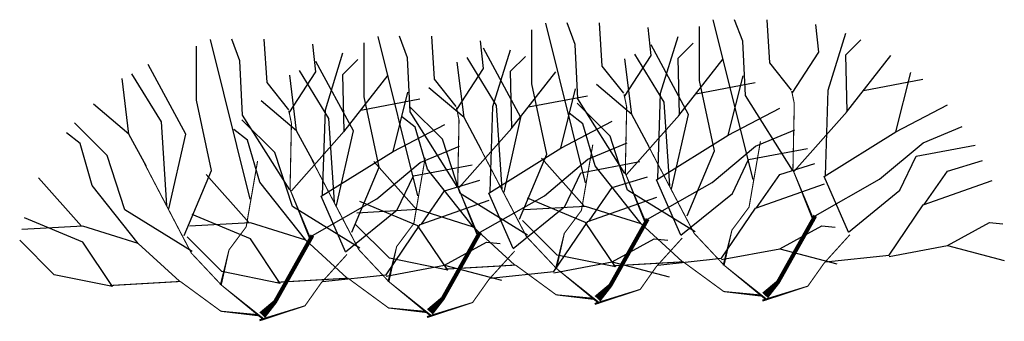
# Model space of a CAD drawing. Extents: x 65.47 to 69.21, y 37 to 38.15.
import ezdxf

# ---------------------------------------------------------------- set-up
doc = ezdxf.new("R2010")
doc.units = 0
doc.header["$MEASUREMENT"] = 0
doc.layers.get('0').update_dxf_attribs({"color": 1, "linetype": 'CONTINUOUS'})

msp = doc.modelspace()

# ---------------------------------------------------------------- linework, layer by layer
for points in [[(67.7701, 37.5629), (67.5909, 37.8476), (67.5806, 38.0541), (67.5497, 38.1366)], [(67.7664, 37.8683), (67.6838, 37.9715), (67.6735, 38.1366)], [(68.2579, 37.5394), (68.1067, 38.1481)], [(68.4085, 37.5754), (68.2293, 37.8602), (68.219, 38.0666), (68.188, 38.1491)], [(68.4048, 37.8808), (68.3222, 37.984), (68.3119, 38.1491)], [(67.3685, 37.3882), (67.4722, 37.6361), (67.4155, 37.9044), (67.4155, 38.1108)], [(67.6195, 37.5269), (67.4684, 38.1356)], [(67.7684, 37.8562), (67.8696, 38.0128), (67.8587, 38.1186)], [(68.0069, 37.4007), (68.1106, 37.6486), (68.0539, 37.9169), (68.0539, 38.1233)], [(68.4068, 37.8687), (68.508, 38.0253), (68.4971, 38.1311)], [(66.3428, 37.4644), (66.1916, 38.073)], [(66.4934, 37.5004), (66.3142, 37.7851), (66.3039, 37.9915), (66.2729, 38.0741)], [(66.4896, 37.8057), (66.4071, 37.9089), (66.3968, 38.0741)], [(66.7302, 37.3382), (66.8339, 37.586), (66.7771, 37.8544), (66.7771, 38.0607)], [(66.9812, 37.4769), (66.83, 38.0855)], [(67.1318, 37.5129), (66.9526, 37.7976), (66.9422, 38.004), (66.9113, 38.0866)], [(67.128, 37.8182), (67.0455, 37.9215), (67.0351, 38.0866)], [(67.1301, 37.8062), (67.2312, 37.9627), (67.2203, 38.0685)], [(67.8951, 37.542), (67.906, 37.8683), (67.9727, 38.0847)], [(68.4151, 37.5712), (68.6163, 37.7982), (68.6112, 38.015), (68.6679, 38.0717)], [(68.5335, 37.5545), (68.5443, 37.8808), (68.611, 38.0972)], [(66.0918, 37.3257), (66.1955, 37.5735), (66.1387, 37.8419), (66.1388, 38.0482)], [(66.4917, 37.7937), (66.5929, 37.9502), (66.5819, 38.056)], [(67.3096, 37.4905), (67.3742, 37.7754), (67.2316, 38.0401)], [(67.2567, 37.4919), (67.2676, 37.8182), (67.3343, 38.0346)], [(67.7767, 37.5587), (67.978, 37.7857), (67.9728, 38.0025), (68.0296, 38.0592)], [(67.948, 37.503), (68.0126, 37.7879), (67.8699, 38.0526)], [(66.5, 37.4961), (66.7012, 37.7232), (66.6961, 37.9399), (66.7528, 37.9967)], [(66.6712, 37.4404), (66.7358, 37.7254), (66.5932, 37.9901)], [(66.6184, 37.4794), (66.6292, 37.8057), (66.6959, 38.0221)], [(67.1575, 37.7754), (67.1317, 37.987)], [(67.1383, 37.5086), (67.3396, 37.7357), (67.3344, 37.9524), (67.3912, 38.0092)], [(67.3029, 37.503), (67.2813, 37.8218), (67.1693, 38.0051)], [(67.7958, 37.7879), (67.77, 37.9995)], [(67.9412, 37.5155), (67.9197, 37.8344), (67.8077, 38.0176)], [(67.9757, 37.7832), (68.1447, 37.9999)], [(68.6141, 37.7957), (68.7831, 38.0124)], [(66.0329, 37.4279), (66.0975, 37.7128), (65.9548, 37.9776)], [(66.6645, 37.453), (66.6429, 37.7718), (66.5309, 37.9551)], [(67.3373, 37.7331), (67.5064, 37.9499)], [(65.8807, 37.7128), (65.8549, 37.9244)], [(66.0261, 37.4405), (66.0046, 37.7593), (65.8926, 37.9426)], [(66.5191, 37.7254), (66.4933, 37.9369)], [(66.699, 37.7206), (66.868, 37.9374)], [(67.9831, 37.3265), (67.8901, 37.5379), (68.1637, 37.7083), (68.2205, 37.9354)], [(68.6215, 37.339), (68.5284, 37.5504), (68.8021, 37.7208), (68.8589, 37.9479)], [(68.6791, 37.879), (68.9043, 37.9216)], [(67.2245, 37.6516), (67.1575, 37.7754), (67.0233, 37.8889)], [(67.3448, 37.2764), (67.2517, 37.4878), (67.5254, 37.6583), (67.5821, 37.8853)], [(67.8629, 37.6641), (67.7958, 37.7879), (67.6617, 37.9014)], [(68.0407, 37.8665), (68.2659, 37.909)], [(66.5862, 37.6015), (66.5191, 37.7254), (66.3849, 37.8389)], [(66.7064, 37.2639), (66.6133, 37.4753), (66.887, 37.6458), (66.9438, 37.8728)], [(66.764, 37.804), (66.9892, 37.8465)], [(67.4023, 37.8165), (67.6275, 37.859)], [(65.9478, 37.589), (65.8807, 37.7128), (65.7466, 37.8264)], [(67.3993, 37.3275), (67.142, 37.4864), (67.0749, 37.6928), (66.9501, 37.8175)], [(68.0377, 37.34), (67.7804, 37.4989), (67.7133, 37.7053), (67.5884, 37.83)], [(68.1637, 37.7083), (68.3604, 37.812)], [(68.8021, 37.7208), (68.9987, 37.8245)], [(66.7609, 37.2775), (66.5036, 37.4364), (66.4365, 37.6428), (66.3117, 37.7675)], [(67.1936, 37.3574), (67.0181, 37.5793), (66.9717, 37.7393), (66.9195, 37.7798)], [(67.5254, 37.6583), (67.722, 37.7619)], [(67.832, 37.3699), (67.6565, 37.5918), (67.6101, 37.7518), (67.5579, 37.7923)], [(66.1225, 37.2649), (65.8652, 37.4239), (65.7982, 37.6303), (65.6733, 37.755)], [(66.5552, 37.3074), (66.3798, 37.5293), (66.3333, 37.6892), (66.2812, 37.7297)], [(66.887, 37.6458), (67.0836, 37.7494)], [(67.8566, 37.3884), (68.1018, 37.5277), (68.2669, 37.667), (68.4166, 37.729)], [(68.4949, 37.4009), (68.7402, 37.5402), (68.9053, 37.6795), (69.055, 37.7415)], [(65.9168, 37.2949), (65.7414, 37.5168), (65.6949, 37.6767), (65.6428, 37.7172)], [(66.5798, 37.3258), (66.8251, 37.4651), (66.9902, 37.6045), (67.1399, 37.6664)], [(67.2182, 37.3383), (67.4634, 37.4777), (67.6286, 37.617), (67.7782, 37.6789)], [(67.9831, 37.3265), (68.1792, 37.4864), (68.2411, 37.6154), (68.4652, 37.6579)], [(68.6215, 37.339), (68.8176, 37.4989), (68.8795, 37.6279), (69.1035, 37.6704)], [(67.616, 37.4368), (67.4522, 37.6208)], [(68.9102, 37.4439), (68.9982, 37.5712), (69.1323, 37.6124)], [(66.7064, 37.2639), (66.9025, 37.4239), (66.9644, 37.5529), (67.1884, 37.5953)], [(66.9776, 37.4242), (66.8138, 37.6083)], [(67.3448, 37.2764), (67.5408, 37.4364), (67.6028, 37.5654), (67.8268, 37.6078)], [(68.2718, 37.4314), (68.3598, 37.5587), (68.4939, 37.5999)], [(65.7008, 37.3617), (65.5371, 37.5457)], [(66.3392, 37.3742), (66.1755, 37.5583)], [(66.9951, 37.3688), (67.0831, 37.4961), (67.2172, 37.5374)], [(67.6334, 37.3813), (67.7215, 37.5086), (67.8556, 37.5499)], [(67.8954, 37.2129), (68.1379, 37.2387), (68.2669, 37.4297), (68.5301, 37.5225)], [(68.5338, 37.2254), (68.7763, 37.2512), (68.9053, 37.4422), (69.1685, 37.5351)], [(67.257, 37.1629), (67.4996, 37.1887), (67.6286, 37.3796), (67.8918, 37.4725)], [(67.7343, 37.2057), (67.6204, 37.3751), (67.3985, 37.468)], [(66.6187, 37.1504), (66.8612, 37.1762), (66.9902, 37.3671), (67.2534, 37.46)], [(67.35, 37.2143), (67.1936, 37.3574), (66.982, 37.4245), (66.7496, 37.4113)], [(67.0959, 37.1932), (66.982, 37.3626), (66.7602, 37.4554)], [(67.9884, 37.2269), (67.832, 37.3699), (67.6204, 37.437), (67.388, 37.4238)], [(65.8192, 37.1306), (65.7053, 37.3), (65.4834, 37.3929)], [(66.4575, 37.1431), (66.3436, 37.3125), (66.1218, 37.4054)], [(66.0733, 37.1518), (65.9168, 37.2949), (65.7053, 37.3619), (65.4728, 37.3487)], [(66.7116, 37.1643), (66.5552, 37.3074), (66.3436, 37.3745), (66.1112, 37.3612)], [(67.0959, 37.1932), (66.8736, 37.2387), (66.7419, 37.3708)], [(67.7343, 37.2057), (67.512, 37.2512), (67.3802, 37.3833)], [(68.1379, 37.2336), (68.3598, 37.2748), (68.5198, 37.3626), (68.5714, 37.3574)], [(68.7763, 37.2461), (68.9982, 37.2874), (69.1582, 37.3751), (69.2098, 37.3699)], [(66.4575, 37.1431), (66.2353, 37.1887), (66.1035, 37.3207)], [(67.4996, 37.1835), (67.7215, 37.2248), (67.8814, 37.3125), (67.933, 37.3074)], [(65.8192, 37.1306), (65.5969, 37.1762), (65.4651, 37.3082)], [(66.8612, 37.171), (67.0831, 37.2123), (67.2431, 37.3), (67.2947, 37.2949)], [(68.3598, 37.2748), (68.5766, 37.2181)], [(68.9982, 37.2874), (69.2149, 37.2306)], [(67.0831, 37.2123), (67.2998, 37.1555)], [(67.7215, 37.2248), (67.9382, 37.168)]]:
    msp.add_lwpolyline(points)
for points in [[(68.4898, 37.3802, 0.00774, 0.00413, 0), (68.4099, 37.5763, 0.00413, 0.00413, 0), (68.4151, 37.8292, 0.00413, 0.00413, 0), (68.4051, 37.8768, 0.00413, 0.00413, 0)], [(67.8514, 37.3677, 0.00774, 0.00413, 0), (67.7715, 37.5638, 0.00413, 0.00413, 0), (67.7767, 37.8167, 0.00413, 0.00413, 0), (67.7667, 37.8643, 0.00413, 0.00413, 0)], [(66.5747, 37.3052, 0.00774, 0.00413, 0), (66.4948, 37.5013, 0.00413, 0.00413, 0), (66.5, 37.7541, 0.00413, 0.00413, 0), (66.49, 37.8017, 0.00413, 0.00413, 0)], [(67.213, 37.3177, 0.00774, 0.00413, 0), (67.1332, 37.5138, 0.00413, 0.00413, 0), (67.1383, 37.7666, 0.00413, 0.00413, 0), (67.1284, 37.8142, 0.00413, 0.00413, 0)], [(68.1459, 37.2112, 0.00774, 0.00413, 0), (68.1775, 37.3462, 0.00413, 0.00413, 0), (68.2428, 37.4338, 0.00413, 0.00413, 0), (68.2861, 37.6847, 0.00413, 0.00413, 0)], [(67.6722, 37.0677, 0.00774, 0.00413, 0), (67.5102, 37.199, 0.00413, 0.00413, 0), (67.3952, 37.3216, 0.00413, 0.00413, 0), (67.2165, 37.6638, 0.00413, 0.00413, 0)], [(67.5076, 37.1987, 0.00774, 0.00413, 0), (67.5392, 37.3337, 0.00413, 0.00413, 0), (67.6044, 37.4213, 0.00413, 0.00413, 0), (67.6477, 37.6722, 0.00413, 0.00413, 0)], [(68.3105, 37.0802, 0.00774, 0.00413, 0), (68.1486, 37.2115, 0.00413, 0.00413, 0), (68.0336, 37.3341, 0.00413, 0.00413, 0), (67.8549, 37.6763, 0.00413, 0.00413, 0)], [(66.2308, 37.1361, 0.00774, 0.00413, 0), (66.2624, 37.2711, 0.00413, 0.00413, 0), (66.3277, 37.3588, 0.00413, 0.00413, 0), (66.371, 37.6096, 0.00413, 0.00413, 0)], [(67.0338, 37.0176, 0.00774, 0.00413, 0), (66.8718, 37.149, 0.00413, 0.00413, 0), (66.7568, 37.2715, 0.00413, 0.00413, 0), (66.5782, 37.6138, 0.00413, 0.00413, 0)], [(66.8692, 37.1487, 0.00774, 0.00413, 0), (66.9008, 37.2836, 0.00413, 0.00413, 0), (66.9661, 37.3713, 0.00413, 0.00413, 0), (67.0093, 37.6221, 0.00413, 0.00413, 0)], [(66.3954, 37.0051, 0.00774, 0.00413, 0), (66.2334, 37.1365, 0.00413, 0.00413, 0), (66.1185, 37.259, 0.00413, 0.00413, 0), (65.9398, 37.6013, 0.00413, 0.00413, 0)], [(67.6656, 37.0844, 0.0305, 0.0155, 0), (67.7148, 37.1355, 0.0155, 0.0155, 0), (67.8566, 37.3884, 0.0155, 0.0155, 0)], [(68.304, 37.0969, 0.0305, 0.0155, 0), (68.3532, 37.148, 0.0155, 0.0155, 0), (68.4949, 37.4009, 0.0155, 0.0155, 0)], [(67.0273, 37.0344, 0.0305, 0.0155, 0), (67.0764, 37.0855, 0.0155, 0.0155, 0), (67.2182, 37.3383, 0.0155, 0.0155, 0)], [(66.3889, 37.0218, 0.0305, 0.0155, 0), (66.438, 37.073, 0.0155, 0.0155, 0), (66.5798, 37.3258, 0.0155, 0.0155, 0)], [(67.6551, 37.0647, 0.00774, 0.00413, 0), (67.8283, 37.12, 0.00413, 0.00413, 0), (67.8902, 37.2078, 0.00413, 0.00413, 0), (67.9883, 37.3161, 0.00413, 0.00413, 0)], [(68.2935, 37.0772, 0.00774, 0.00413, 0), (68.4667, 37.1325, 0.00413, 0.00413, 0), (68.5286, 37.2203, 0.00413, 0.00413, 0), (68.6267, 37.3286, 0.00413, 0.00413, 0)], [(66.3784, 37.0022, 0.00774, 0.00413, 0), (66.5516, 37.0575, 0.00413, 0.00413, 0), (66.6135, 37.1452, 0.00413, 0.00413, 0), (66.7115, 37.2536, 0.00413, 0.00413, 0)], [(67.0167, 37.0147, 0.00774, 0.00413, 0), (67.1899, 37.07, 0.00413, 0.00413, 0), (67.2519, 37.1577, 0.00413, 0.00413, 0), (67.3499, 37.2661, 0.00413, 0.00413, 0)], [(67.6522, 37.084, 0.00774, 0.00413, 0), (67.5084, 37.0994, 0.00413, 0.00413, 0), (67.3536, 37.2129, 0.00413, 0.00413, 0), (67.0852, 37.1974, 0.00413, 0.00413, 0)], [(68.2906, 37.0965, 0.00774, 0.00413, 0), (68.1467, 37.1119, 0.00413, 0.00413, 0), (67.9919, 37.2254, 0.00413, 0.00413, 0), (67.7236, 37.21, 0.00413, 0.00413, 0)], [(67.0139, 37.0339, 0.00774, 0.00413, 0), (66.87, 37.0493, 0.00413, 0.00413, 0), (66.7152, 37.1629, 0.00413, 0.00413, 0), (66.4468, 37.1474, 0.00413, 0.00413, 0)], [(66.3755, 37.0214, 0.00774, 0.00413, 0), (66.2316, 37.0368, 0.00413, 0.00413, 0), (66.0768, 37.1504, 0.00413, 0.00413, 0), (65.8085, 37.1349, 0.00413, 0.00413, 0)]]:
    msp.add_lwpolyline(points, format="xyseb")

doc.saveas('drawing.dxf')
